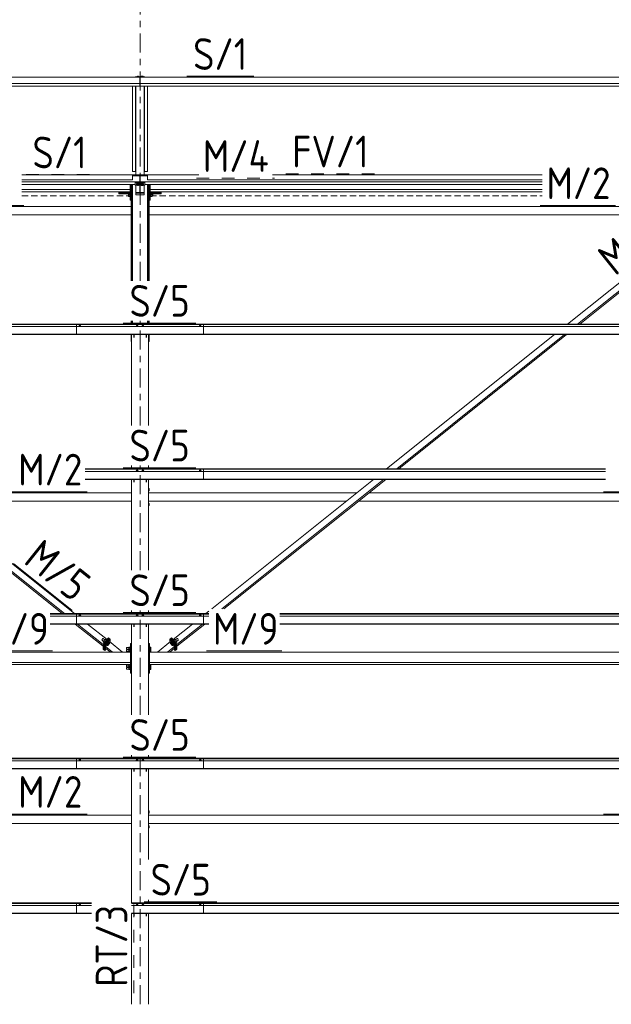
# Model space of a CAD drawing. Header units: millimetres. Extents: x -76 to 1111, y -178 to 661.
# Tile 47 of 91: x 188 to 244, y 511 to 604. Entities that reach past the tile are written whole.
import ezdxf

# ---------------------------------------------------------------- set-up
doc = ezdxf.new("R2010")
doc.units = ezdxf.units.MM
doc.header["$LTSCALE"] = 0.6
for name, pattern in [('VERDECKT2', [1.5, 1, -0.5]), ('XKITLINE00', [0]), ('XKITLINE02', [4, 2, -2]), ('XKITLINE03', [6, 3, -1, 1, -1])]:
    doc.linetypes.add(name, pattern=pattern)
for name, color, linetype, lineweight in [('Bolt', 7, 'Continuous', 0), ('Part', 2, 'Continuous', 0), ('PartMark', 3, 'Continuous', 0), ('S-GRID', 1, 'Continuous', 0)]:
    doc.layers.add(name, color=color, linetype=linetype, lineweight=lineweight)
doc.styles.add('ISOCPEUR', font='ISOCPEUR.TTF')

msp = doc.modelspace()

# ---------------------------------------------------------------- linework, layer by layer
at = {"layer": 'Bolt', "color": 3, "linetype": 'XKITLINE00', "lineweight": 0}
for p, q in [((199.211, 598.34), (199.159, 598.321)), ((199.159, 598.276), (199.159, 598.321)), ((199.211, 598.276), (199.211, 598.34)), ((199.315, 598.34), (199.211, 598.34)), ((199.315, 598.276), (199.315, 598.34)), ((199.367, 598.321), (199.315, 598.34)), ((199.367, 598.276), (199.367, 598.321)), ((199.611, 598.34), (199.559, 598.321)), ((199.559, 598.276), (199.559, 598.321)), ((199.611, 598.276), (199.611, 598.34)), ((199.715, 598.34), (199.611, 598.34)), ((199.715, 598.276), (199.715, 598.34)), ((199.767, 598.321), (199.715, 598.34)), ((199.767, 598.276), (199.767, 598.321)), ((199.159, 588.237), (199.143, 588.225)), ((199.143, 588.201), (199.143, 588.225)), ((199.143, 588.201), (199.159, 588.213)), ((199.159, 588.188), (199.143, 588.201)), ((199.143, 588.121), (199.159, 588.133)), ((199.143, 588.097), (199.143, 588.121)), ((199.143, 588.097), (199.159, 588.109)), ((199.159, 588.084), (199.143, 588.097)), ((199.203, 588.247), (199.159, 588.237)), ((199.159, 588.213), (199.203, 588.222)), ((199.211, 588.219), (199.159, 588.201)), ((199.159, 588.201), (199.159, 588.127)), ((199.159, 588.127), (199.211, 588.146)), ((199.211, 588.108), (199.159, 588.127)), ((199.159, 588.109), (199.191, 588.116)), ((199.202, 588.112), (199.159, 588.097)), ((199.159, 588.097), (199.159, 588.023)), ((199.159, 588.023), (199.211, 588.042)), ((199.211, 588.004), (199.159, 588.023)), ((199.263, 588.25), (199.203, 588.247)), ((199.203, 588.222), (199.263, 588.225)), ((199.315, 588.219), (199.211, 588.219)), ((199.211, 588.219), (199.211, 588.146)), ((199.211, 588.146), (199.315, 588.146)), ((199.315, 588.108), (199.211, 588.108)), ((199.211, 588.042), (199.211, 588.108)), ((199.211, 588.042), (199.315, 588.042)), ((199.315, 588.004), (199.211, 588.004)), ((199.323, 588.247), (199.263, 588.25)), ((199.263, 588.225), (199.323, 588.222)), ((199.367, 588.201), (199.315, 588.219)), ((199.315, 588.219), (199.315, 588.146)), ((199.315, 588.146), (199.367, 588.127)), ((199.367, 588.127), (199.315, 588.108)), ((199.315, 588.042), (199.315, 588.108)), ((199.315, 588.042), (199.367, 588.023)), ((199.367, 588.023), (199.315, 588.004)), ((199.367, 588.237), (199.323, 588.247)), ((199.323, 588.222), (199.367, 588.213)), ((199.325, 588.112), (199.367, 588.097)), ((199.335, 588.116), (199.367, 588.109)), ((199.383, 588.225), (199.367, 588.237)), ((199.367, 588.213), (199.383, 588.201)), ((199.367, 588.188), (199.383, 588.201)), ((199.367, 588.201), (199.367, 588.127)), ((199.367, 588.133), (199.383, 588.121)), ((199.367, 588.109), (199.383, 588.097)), ((199.367, 588.084), (199.383, 588.097)), ((199.367, 588.097), (199.367, 588.023)), ((199.383, 588.201), (199.383, 588.225)), ((199.383, 588.097), (199.383, 588.121)), ((199.559, 588.237), (199.543, 588.225)), ((199.543, 588.201), (199.543, 588.225)), ((199.543, 588.201), (199.559, 588.213)), ((199.559, 588.188), (199.543, 588.201)), ((199.543, 588.121), (199.559, 588.133)), ((199.543, 588.097), (199.543, 588.121)), ((199.543, 588.097), (199.559, 588.109)), ((199.559, 588.084), (199.543, 588.097)), ((199.603, 588.247), (199.559, 588.237)), ((199.559, 588.213), (199.603, 588.222)), ((199.611, 588.219), (199.559, 588.201)), ((199.559, 588.201), (199.559, 588.127)), ((199.559, 588.127), (199.611, 588.146)), ((199.611, 588.108), (199.559, 588.127)), ((199.559, 588.109), (199.591, 588.116)), ((199.602, 588.112), (199.559, 588.097)), ((199.559, 588.097), (199.559, 588.023)), ((199.559, 588.023), (199.611, 588.042)), ((199.611, 588.004), (199.559, 588.023)), ((199.663, 588.25), (199.603, 588.247)), ((199.603, 588.222), (199.663, 588.225)), ((199.715, 588.219), (199.611, 588.219)), ((199.611, 588.219), (199.611, 588.146)), ((199.611, 588.146), (199.715, 588.146)), ((199.715, 588.108), (199.611, 588.108)), ((199.611, 588.042), (199.611, 588.108)), ((199.611, 588.042), (199.715, 588.042)), ((199.715, 588.004), (199.611, 588.004)), ((199.723, 588.247), (199.663, 588.25)), ((199.663, 588.225), (199.723, 588.222)), ((199.767, 588.201), (199.715, 588.219)), ((199.715, 588.219), (199.715, 588.146)), ((199.715, 588.146), (199.767, 588.127)), ((199.767, 588.127), (199.715, 588.108)), ((199.715, 588.042), (199.715, 588.108)), ((199.715, 588.042), (199.767, 588.023)), ((199.767, 588.023), (199.715, 588.004)), ((199.767, 588.237), (199.723, 588.247)), ((199.723, 588.222), (199.767, 588.213)), ((199.725, 588.112), (199.767, 588.097)), ((199.735, 588.116), (199.767, 588.109)), ((199.783, 588.225), (199.767, 588.237)), ((199.767, 588.213), (199.783, 588.201)), ((199.767, 588.188), (199.783, 588.201)), ((199.767, 588.201), (199.767, 588.127)), ((199.767, 588.133), (199.783, 588.121)), ((199.767, 588.109), (199.783, 588.097)), ((199.767, 588.084), (199.783, 588.097)), ((199.767, 588.097), (199.767, 588.023)), ((199.783, 588.201), (199.783, 588.225)), ((199.783, 588.097), (199.783, 588.121)), ((198.358, 587.291), (198.483, 587.291)), ((198.358, 586.962), (198.358, 587.291)), ((198.358, 587.162), (198.483, 587.162)), ((198.483, 587.307), (198.483, 587.302)), ((198.483, 587.307), (198.513, 587.307)), ((198.483, 587.302), (198.483, 586.945)), ((200.413, 587.307), (200.443, 587.307)), ((200.443, 587.307), (200.443, 586.945)), ((200.603, 587.291), (200.443, 587.291)), ((200.443, 587.162), (200.603, 587.162)), ((200.603, 586.962), (200.603, 587.291)), ((200.603, 587.224), (200.683, 587.224)), ((200.603, 587.029), (200.683, 587.029)), ((200.683, 587.224), (200.683, 587.029)), ((198.358, 586.998), (198.483, 586.998)), ((198.483, 586.962), (198.358, 586.962)), ((198.483, 586.945), (198.513, 586.945)), ((200.313, 586.418), (200.333, 586.418)), ((200.313, 586.218), (200.333, 586.218)), ((200.333, 586.418), (200.333, 586.218)), ((200.413, 586.945), (200.443, 586.945)), ((200.443, 586.998), (200.603, 586.998)), ((200.443, 586.962), (200.603, 586.962)), ((200.313, 585.018), (200.333, 585.018)), ((200.313, 584.818), (200.333, 584.818)), ((200.333, 585.018), (200.333, 584.818)), ((193.708, 574.685), (193.654, 574.665)), ((193.654, 574.665), (193.654, 574.647)), ((193.711, 574.75), (193.703, 574.744)), ((193.703, 574.744), (193.703, 574.683)), ((193.818, 574.685), (193.708, 574.685)), ((193.708, 574.685), (193.708, 574.647)), ((193.733, 574.754), (193.711, 574.75)), ((193.763, 574.756), (193.733, 574.754)), ((193.793, 574.754), (193.763, 574.756)), ((193.815, 574.75), (193.793, 574.754)), ((193.823, 574.744), (193.815, 574.75)), ((193.873, 574.665), (193.818, 574.685)), ((193.818, 574.685), (193.818, 574.647)), ((193.823, 574.683), (193.823, 574.744)), ((193.873, 574.647), (193.873, 574.665)), ((199.133, 574.685), (199.079, 574.665)), ((199.079, 574.665), (199.079, 574.647)), ((199.136, 574.75), (199.128, 574.744)), ((199.128, 574.683), (199.128, 574.744)), ((199.243, 574.685), (199.133, 574.685)), ((199.133, 574.685), (199.133, 574.647)), ((199.158, 574.754), (199.136, 574.75)), ((199.188, 574.756), (199.158, 574.754)), ((199.218, 574.754), (199.188, 574.756)), ((199.24, 574.75), (199.218, 574.754)), ((199.248, 574.744), (199.24, 574.75)), ((199.298, 574.665), (199.243, 574.685)), ((199.243, 574.685), (199.243, 574.647)), ((199.248, 574.683), (199.248, 574.744)), ((199.298, 574.647), (199.298, 574.665)), ((199.683, 574.685), (199.629, 574.665)), ((199.629, 574.665), (199.629, 574.647)), ((199.686, 574.75), (199.678, 574.744)), ((199.678, 574.683), (199.678, 574.744)), ((199.793, 574.685), (199.683, 574.685)), ((199.683, 574.685), (199.683, 574.647)), ((199.708, 574.754), (199.686, 574.75)), ((199.738, 574.756), (199.708, 574.754)), ((199.768, 574.754), (199.738, 574.756)), ((199.79, 574.75), (199.768, 574.754)), ((199.798, 574.744), (199.79, 574.75)), ((199.848, 574.665), (199.793, 574.685)), ((199.793, 574.685), (199.793, 574.647)), ((199.798, 574.683), (199.798, 574.744)), ((199.848, 574.647), (199.848, 574.665)), ((205.108, 574.685), (205.054, 574.665)), ((205.054, 574.665), (205.054, 574.647)), ((205.111, 574.75), (205.103, 574.744)), ((205.103, 574.744), (205.103, 574.683)), ((205.218, 574.685), (205.108, 574.685)), ((205.108, 574.685), (205.108, 574.647)), ((205.133, 574.754), (205.111, 574.75)), ((205.163, 574.756), (205.133, 574.754)), ((205.193, 574.754), (205.163, 574.756)), ((205.215, 574.75), (205.193, 574.754)), ((205.223, 574.744), (205.215, 574.75)), ((205.273, 574.665), (205.218, 574.685)), ((205.218, 574.685), (205.218, 574.647)), ((205.223, 574.683), (205.223, 574.744)), ((205.273, 574.647), (205.273, 574.665)), ((199.133, 560.991), (199.079, 560.971)), ((199.079, 560.971), (199.079, 560.953)), ((199.136, 561.056), (199.128, 561.049)), ((199.128, 560.989), (199.128, 561.049)), ((199.243, 560.991), (199.133, 560.991)), ((199.133, 560.991), (199.133, 560.953)), ((199.158, 561.06), (199.136, 561.056)), ((199.188, 561.062), (199.158, 561.06)), ((199.218, 561.06), (199.188, 561.062)), ((199.24, 561.056), (199.218, 561.06)), ((199.248, 561.049), (199.24, 561.056)), ((199.298, 560.971), (199.243, 560.991)), ((199.243, 560.991), (199.243, 560.953)), ((199.248, 560.989), (199.248, 561.049)), ((199.298, 560.953), (199.298, 560.971)), ((199.683, 560.991), (199.629, 560.971)), ((199.629, 560.971), (199.629, 560.953)), ((199.686, 561.056), (199.678, 561.049)), ((199.678, 560.989), (199.678, 561.049)), ((199.793, 560.991), (199.683, 560.991)), ((199.683, 560.991), (199.683, 560.953)), ((199.708, 561.06), (199.686, 561.056)), ((199.738, 561.062), (199.708, 561.06)), ((199.768, 561.06), (199.738, 561.062)), ((199.79, 561.056), (199.768, 561.06)), ((199.798, 561.049), (199.79, 561.056)), ((199.848, 560.971), (199.793, 560.991)), ((199.793, 560.991), (199.793, 560.953)), ((199.798, 560.989), (199.798, 561.049)), ((199.848, 560.953), (199.848, 560.971)), ((205.108, 560.991), (205.054, 560.971)), ((205.054, 560.971), (205.054, 560.953)), ((205.111, 561.056), (205.103, 561.049)), ((205.103, 561.049), (205.103, 560.989)), ((205.218, 560.991), (205.108, 560.991)), ((205.108, 560.991), (205.108, 560.953)), ((205.133, 561.06), (205.111, 561.056)), ((205.163, 561.062), (205.133, 561.06)), ((205.193, 561.06), (205.163, 561.062)), ((205.215, 561.056), (205.193, 561.06)), ((205.223, 561.049), (205.215, 561.056)), ((205.273, 560.971), (205.218, 560.991)), ((205.218, 560.991), (205.218, 560.953)), ((205.223, 560.989), (205.223, 561.049)), ((205.273, 560.953), (205.273, 560.971)), ((200.263, 559.318), (200.333, 559.318)), ((200.263, 559.118), (200.333, 559.118)), ((200.333, 559.318), (200.333, 559.118)), ((200.263, 557.918), (200.333, 557.918)), ((200.263, 557.718), (200.333, 557.718)), ((200.333, 557.918), (200.333, 557.718)), ((193.708, 547.297), (193.654, 547.277)), ((193.654, 547.277), (193.654, 547.259)), ((193.711, 547.362), (193.703, 547.355)), ((193.703, 547.355), (193.703, 547.295)), ((193.818, 547.297), (193.708, 547.297)), ((193.708, 547.297), (193.708, 547.259)), ((193.733, 547.366), (193.711, 547.362)), ((193.763, 547.368), (193.733, 547.366)), ((193.793, 547.366), (193.763, 547.368)), ((193.815, 547.362), (193.793, 547.366)), ((193.823, 547.355), (193.815, 547.362)), ((193.873, 547.277), (193.818, 547.297)), ((193.818, 547.297), (193.818, 547.259)), ((193.823, 547.295), (193.823, 547.355)), ((193.873, 547.259), (193.873, 547.277)), ((199.133, 547.297), (199.079, 547.277)), ((199.079, 547.277), (199.079, 547.259)), ((199.136, 547.362), (199.128, 547.355)), ((199.128, 547.295), (199.128, 547.355)), ((199.243, 547.297), (199.133, 547.297)), ((199.133, 547.297), (199.133, 547.259)), ((199.158, 547.366), (199.136, 547.362)), ((199.188, 547.368), (199.158, 547.366)), ((199.218, 547.366), (199.188, 547.368)), ((199.24, 547.362), (199.218, 547.366)), ((199.248, 547.355), (199.24, 547.362)), ((199.298, 547.277), (199.243, 547.297)), ((199.243, 547.297), (199.243, 547.259)), ((199.248, 547.295), (199.248, 547.355)), ((199.298, 547.259), (199.298, 547.277)), ((199.683, 547.297), (199.629, 547.277)), ((199.629, 547.277), (199.629, 547.259)), ((199.686, 547.362), (199.678, 547.355)), ((199.678, 547.295), (199.678, 547.355)), ((199.793, 547.297), (199.683, 547.297)), ((199.683, 547.297), (199.683, 547.259)), ((199.708, 547.366), (199.686, 547.362)), ((199.738, 547.368), (199.708, 547.366)), ((199.768, 547.366), (199.738, 547.368)), ((199.79, 547.362), (199.768, 547.366)), ((199.798, 547.355), (199.79, 547.362)), ((199.848, 547.277), (199.793, 547.297)), ((199.793, 547.297), (199.793, 547.259)), ((199.798, 547.295), (199.798, 547.355)), ((199.848, 547.259), (199.848, 547.277)), ((205.108, 547.297), (205.054, 547.277)), ((205.054, 547.277), (205.054, 547.259)), ((205.111, 547.362), (205.103, 547.355)), ((205.103, 547.355), (205.103, 547.295)), ((205.218, 547.297), (205.108, 547.297)), ((205.108, 547.297), (205.108, 547.259)), ((205.133, 547.366), (205.111, 547.362)), ((205.163, 547.368), (205.133, 547.366)), ((205.193, 547.366), (205.163, 547.368)), ((205.215, 547.362), (205.193, 547.366)), ((205.223, 547.355), (205.215, 547.362)), ((205.273, 547.277), (205.218, 547.297)), ((205.218, 547.297), (205.218, 547.259)), ((205.223, 547.295), (205.223, 547.355)), ((205.273, 547.259), (205.273, 547.277)), ((195.9, 545.094), (195.868, 545.054)), ((195.932, 545.129), (195.9, 545.094)), ((195.955, 545.149), (195.932, 545.129)), ((195.963, 545.149), (195.955, 545.149)), ((195.963, 545.149), (196.126, 545.019)), ((202.801, 545.019), (202.963, 545.149)), ((202.972, 545.149), (202.963, 545.149)), ((202.995, 545.129), (202.972, 545.149)), ((203.027, 545.094), (202.995, 545.129)), ((203.058, 545.054), (203.027, 545.094)), ((195.845, 545.018), (195.837, 544.998)), ((195.837, 544.998), (196.005, 544.864)), ((195.868, 545.054), (195.845, 545.018)), ((196.023, 544.897), (195.969, 544.8)), ((195.969, 544.8), (196.074, 544.716)), ((196.133, 545.028), (196.023, 544.897)), ((196.023, 544.897), (196.144, 544.8)), ((196.188, 545.062), (196.133, 545.028)), ((196.133, 545.028), (196.254, 544.931)), ((196.202, 544.871), (196.183, 544.846)), ((196.188, 545.062), (196.293, 544.978)), ((196.221, 544.892), (196.202, 544.871)), ((196.279, 544.588), (196.263, 544.55)), ((196.263, 544.55), (196.286, 544.531)), ((196.322, 544.653), (196.279, 544.588)), ((196.286, 544.531), (196.302, 544.569)), ((196.302, 544.531), (196.286, 544.531)), ((196.349, 544.637), (196.294, 544.54)), ((196.294, 544.54), (196.391, 544.463)), ((196.302, 544.569), (196.345, 544.634)), ((196.304, 544.532), (196.302, 544.531)), ((196.38, 544.728), (196.322, 544.653)), ((196.345, 544.634), (196.403, 544.71)), ((196.458, 544.768), (196.349, 544.637)), ((196.349, 544.637), (196.445, 544.559)), ((196.439, 544.793), (196.38, 544.728)), ((196.391, 544.463), (196.445, 544.559)), ((196.445, 544.497), (196.391, 544.463)), ((196.403, 544.71), (196.462, 544.775)), ((196.482, 544.83), (196.439, 544.793)), ((196.445, 544.559), (196.555, 544.691)), ((196.555, 544.628), (196.445, 544.497)), ((196.513, 544.802), (196.458, 544.768)), ((196.458, 544.768), (196.555, 544.691)), ((196.462, 544.775), (196.505, 544.812)), ((196.497, 544.83), (196.482, 544.83)), ((196.497, 544.83), (196.52, 544.811)), ((196.505, 544.812), (196.52, 544.811)), ((196.513, 544.802), (196.61, 544.725)), ((196.516, 544.8), (196.52, 544.811)), ((196.61, 544.725), (196.555, 544.628)), ((196.555, 544.691), (196.61, 544.725)), ((198.194, 544.272), (198.194, 544.27)), ((198.194, 544.272), (198.404, 544.272)), ((198.194, 544.27), (198.194, 544.115)), ((198.404, 544.329), (198.404, 543.853)), ((198.404, 544.329), (198.534, 544.329)), ((198.404, 544.286), (198.534, 544.286)), ((198.534, 544.34), (198.534, 544.336)), ((198.534, 544.34), (198.564, 544.34)), ((198.534, 544.336), (198.534, 543.853)), ((200.263, 544.272), (200.264, 544.272)), ((200.364, 544.34), (200.394, 544.34)), ((200.394, 544.34), (200.394, 543.853)), ((200.394, 544.329), (200.494, 544.329)), ((200.394, 544.286), (200.494, 544.286)), ((200.494, 544.329), (200.494, 543.853)), ((202.414, 544.802), (202.317, 544.725)), ((202.372, 544.628), (202.317, 544.725)), ((202.317, 544.725), (202.372, 544.691)), ((202.468, 544.768), (202.372, 544.691)), ((202.372, 544.691), (202.481, 544.559)), ((202.481, 544.497), (202.372, 544.628)), ((202.406, 544.811), (202.429, 544.83)), ((202.406, 544.811), (202.422, 544.812)), ((202.411, 544.8), (202.406, 544.811)), ((202.468, 544.768), (202.414, 544.802)), ((202.422, 544.812), (202.465, 544.775)), ((202.445, 544.83), (202.429, 544.83)), ((202.488, 544.793), (202.445, 544.83)), ((202.465, 544.775), (202.523, 544.71)), ((202.578, 544.637), (202.468, 544.768)), ((202.578, 544.637), (202.481, 544.559)), ((202.481, 544.559), (202.536, 544.463)), ((202.536, 544.463), (202.481, 544.497)), ((202.546, 544.728), (202.488, 544.793)), ((202.523, 544.71), (202.582, 544.634)), ((202.633, 544.54), (202.536, 544.463)), ((202.605, 544.653), (202.546, 544.728)), ((202.633, 544.54), (202.578, 544.637)), ((202.582, 544.634), (202.625, 544.569)), ((202.648, 544.588), (202.605, 544.653)), ((202.625, 544.531), (202.623, 544.532)), ((202.625, 544.569), (202.64, 544.531)), ((202.64, 544.531), (202.625, 544.531)), ((202.739, 545.062), (202.633, 544.978)), ((202.64, 544.531), (202.664, 544.55)), ((202.664, 544.55), (202.648, 544.588)), ((202.794, 545.028), (202.673, 544.931)), ((202.725, 544.871), (202.706, 544.892)), ((202.744, 544.846), (202.725, 544.871)), ((202.794, 545.028), (202.739, 545.062)), ((202.903, 544.897), (202.782, 544.8)), ((202.903, 544.897), (202.794, 545.028)), ((202.853, 544.716), (202.958, 544.8)), ((202.958, 544.8), (202.903, 544.897)), ((202.922, 544.864), (203.09, 544.998)), ((203.081, 545.018), (203.058, 545.054)), ((203.09, 544.998), (203.081, 545.018)), ((198.194, 544.115), (198.404, 544.115)), ((198.194, 544.064), (198.194, 544.062)), ((198.194, 544.064), (198.404, 544.064)), ((198.194, 544.062), (198.194, 543.908)), ((198.194, 543.908), (198.404, 543.908)), ((198.404, 544.151), (198.534, 544.151)), ((198.404, 544.058), (198.534, 544.058)), ((198.404, 543.943), (198.534, 543.943)), ((198.534, 544.047), (198.564, 544.047)), ((200.263, 544.115), (200.264, 544.115)), ((200.263, 544.064), (200.264, 544.064)), ((200.263, 543.908), (200.264, 543.908)), ((200.364, 544.047), (200.394, 544.047)), ((200.364, 543.839), (200.364, 543.839)), ((200.394, 544.151), (200.494, 544.151)), ((200.394, 544.058), (200.494, 544.058)), ((200.394, 543.943), (200.494, 543.943)), ((198.194, 542.609), (198.194, 542.607)), ((198.194, 542.609), (198.404, 542.609)), ((198.194, 542.607), (198.194, 542.453)), ((198.194, 542.453), (198.404, 542.453)), ((198.194, 542.401), (198.194, 542.399)), ((198.194, 542.401), (198.404, 542.401)), ((198.194, 542.399), (198.194, 542.245)), ((198.404, 542.666), (198.404, 542.187)), ((198.404, 542.666), (198.534, 542.666)), ((198.404, 542.624), (198.534, 542.624)), ((198.404, 542.488), (198.534, 542.488)), ((198.404, 542.395), (198.534, 542.395)), ((198.534, 542.678), (198.534, 542.674)), ((198.534, 542.678), (198.564, 542.678)), ((198.534, 542.674), (198.534, 542.176)), ((198.534, 542.384), (198.564, 542.384)), ((200.263, 542.609), (200.264, 542.609)), ((200.263, 542.453), (200.264, 542.453)), ((200.263, 542.401), (200.264, 542.401)), ((200.364, 542.678), (200.394, 542.678)), ((200.364, 542.384), (200.394, 542.384)), ((200.394, 542.678), (200.394, 542.176)), ((200.394, 542.666), (200.494, 542.666)), ((200.394, 542.624), (200.494, 542.624)), ((200.394, 542.488), (200.494, 542.488)), ((200.394, 542.395), (200.494, 542.395)), ((200.494, 542.666), (200.494, 542.187)), ((198.194, 542.245), (198.404, 542.245)), ((198.404, 542.28), (198.534, 542.28)), ((198.404, 542.187), (198.534, 542.187)), ((198.534, 542.176), (198.564, 542.176)), ((200.263, 542.245), (200.264, 542.245)), ((200.364, 542.176), (200.394, 542.176)), ((200.394, 542.28), (200.494, 542.28)), ((200.394, 542.187), (200.494, 542.187)), ((193.708, 533.603), (193.654, 533.583)), ((193.654, 533.583), (193.654, 533.565)), ((193.711, 533.667), (193.703, 533.661)), ((193.703, 533.661), (193.703, 533.601)), ((193.818, 533.603), (193.708, 533.603)), ((193.708, 533.603), (193.708, 533.565)), ((193.733, 533.672), (193.711, 533.667)), ((193.763, 533.674), (193.733, 533.672)), ((193.793, 533.672), (193.763, 533.674)), ((193.815, 533.667), (193.793, 533.672)), ((193.823, 533.661), (193.815, 533.667)), ((193.873, 533.583), (193.818, 533.603)), ((193.818, 533.603), (193.818, 533.565)), ((193.823, 533.601), (193.823, 533.661)), ((193.873, 533.565), (193.873, 533.583)), ((199.133, 533.603), (199.079, 533.583)), ((199.079, 533.583), (199.079, 533.565)), ((199.136, 533.667), (199.128, 533.661)), ((199.128, 533.601), (199.128, 533.661)), ((199.243, 533.603), (199.133, 533.603)), ((199.133, 533.603), (199.133, 533.565)), ((199.158, 533.672), (199.136, 533.667)), ((199.188, 533.674), (199.158, 533.672)), ((199.218, 533.672), (199.188, 533.674)), ((199.24, 533.667), (199.218, 533.672)), ((199.248, 533.661), (199.24, 533.667)), ((199.298, 533.583), (199.243, 533.603)), ((199.243, 533.603), (199.243, 533.565)), ((199.248, 533.601), (199.248, 533.661)), ((199.298, 533.565), (199.298, 533.583)), ((199.683, 533.603), (199.629, 533.583)), ((199.629, 533.583), (199.629, 533.565)), ((199.686, 533.667), (199.678, 533.661)), ((199.678, 533.601), (199.678, 533.661)), ((199.793, 533.603), (199.683, 533.603)), ((199.683, 533.603), (199.683, 533.565)), ((199.708, 533.672), (199.686, 533.667)), ((199.738, 533.674), (199.708, 533.672)), ((199.768, 533.672), (199.738, 533.674)), ((199.79, 533.667), (199.768, 533.672)), ((199.798, 533.661), (199.79, 533.667)), ((199.848, 533.583), (199.793, 533.603)), ((199.793, 533.603), (199.793, 533.565)), ((199.798, 533.601), (199.798, 533.661)), ((199.848, 533.565), (199.848, 533.583)), ((205.108, 533.603), (205.054, 533.583)), ((205.054, 533.583), (205.054, 533.565)), ((205.111, 533.667), (205.103, 533.661)), ((205.103, 533.661), (205.103, 533.601)), ((205.218, 533.603), (205.108, 533.603)), ((205.108, 533.603), (205.108, 533.565)), ((205.133, 533.672), (205.111, 533.667)), ((205.163, 533.674), (205.133, 533.672)), ((205.193, 533.672), (205.163, 533.674)), ((205.215, 533.667), (205.193, 533.672)), ((205.223, 533.661), (205.215, 533.667)), ((205.273, 533.583), (205.218, 533.603)), ((205.218, 533.603), (205.218, 533.565)), ((205.223, 533.601), (205.223, 533.661)), ((205.273, 533.565), (205.273, 533.583)), ((200.263, 528.818), (200.333, 528.818)), ((200.263, 528.618), (200.333, 528.618)), ((200.333, 528.818), (200.333, 528.618)), ((200.263, 527.418), (200.333, 527.418)), ((200.333, 527.418), (200.333, 527.218)), ((200.263, 527.218), (200.333, 527.218)), ((193.711, 519.973), (193.703, 519.967)), ((193.703, 519.967), (193.703, 519.907)), ((193.733, 519.978), (193.711, 519.973)), ((193.763, 519.98), (193.733, 519.978)), ((193.793, 519.978), (193.763, 519.98)), ((193.815, 519.973), (193.793, 519.978)), ((193.823, 519.967), (193.815, 519.973)), ((193.823, 519.907), (193.823, 519.967)), ((199.136, 519.973), (199.128, 519.967)), ((199.128, 519.907), (199.128, 519.967)), ((199.158, 519.978), (199.136, 519.973)), ((199.188, 519.98), (199.158, 519.978)), ((199.218, 519.978), (199.188, 519.98)), ((199.24, 519.973), (199.218, 519.978)), ((199.248, 519.967), (199.24, 519.973)), ((199.248, 519.907), (199.248, 519.967)), ((199.686, 519.973), (199.678, 519.967)), ((199.678, 519.907), (199.678, 519.967)), ((199.708, 519.978), (199.686, 519.973)), ((199.738, 519.98), (199.708, 519.978)), ((199.768, 519.978), (199.738, 519.98)), ((199.79, 519.973), (199.768, 519.978)), ((199.798, 519.967), (199.79, 519.973)), ((199.798, 519.907), (199.798, 519.967)), ((205.111, 519.973), (205.103, 519.967)), ((205.103, 519.967), (205.103, 519.907)), ((205.133, 519.978), (205.111, 519.973)), ((205.163, 519.98), (205.133, 519.978)), ((205.193, 519.978), (205.163, 519.98)), ((205.215, 519.973), (205.193, 519.978)), ((205.223, 519.967), (205.215, 519.973)), ((205.223, 519.907), (205.223, 519.967)), ((193.708, 519.909), (193.654, 519.889)), ((193.654, 519.889), (193.654, 519.871)), ((193.818, 519.909), (193.708, 519.909)), ((193.708, 519.909), (193.708, 519.871)), ((193.873, 519.889), (193.818, 519.909)), ((193.818, 519.909), (193.818, 519.871)), ((193.873, 519.871), (193.873, 519.889)), ((199.133, 519.909), (199.079, 519.889)), ((199.079, 519.889), (199.079, 519.871)), ((199.243, 519.909), (199.133, 519.909)), ((199.133, 519.909), (199.133, 519.871)), ((199.298, 519.889), (199.243, 519.909)), ((199.243, 519.909), (199.243, 519.871)), ((199.298, 519.871), (199.298, 519.889)), ((199.683, 519.909), (199.629, 519.889)), ((199.629, 519.889), (199.629, 519.871)), ((199.793, 519.909), (199.683, 519.909)), ((199.683, 519.909), (199.683, 519.871)), ((199.848, 519.889), (199.793, 519.909)), ((199.793, 519.909), (199.793, 519.871)), ((199.848, 519.871), (199.848, 519.889)), ((205.108, 519.909), (205.054, 519.889)), ((205.054, 519.889), (205.054, 519.871)), ((205.218, 519.909), (205.108, 519.909)), ((205.108, 519.909), (205.108, 519.871)), ((205.273, 519.889), (205.218, 519.909)), ((205.218, 519.909), (205.218, 519.871)), ((205.273, 519.871), (205.273, 519.889))]:
    msp.add_line(p, q, dxfattribs=at)
at = {"layer": 'Part', "color": 2, "linetype": 'XKITLINE00', "lineweight": 0}
for p, q in [((143.488, 598.245), (199.438, 598.245)), ((199.013, 598.245), (199.013, 598.276)), ((199.013, 598.276), (199.913, 598.276)), ((199.438, 597.658), (199.438, 598.245)), ((199.438, 598.227), (199.488, 598.227)), ((199.488, 598.245), (199.488, 597.658)), ((199.488, 598.245), (255.438, 598.245)), ((199.913, 598.276), (199.913, 598.245)), ((143.488, 597.658), (199.438, 597.658)), ((143.488, 597.652), (199.438, 597.652)), ((143.488, 597.415), (199.438, 597.415)), ((143.863, 597.408), (199.063, 597.408)), ((198.763, 589.318), (198.763, 597.408)), ((199.033, 589.318), (199.033, 597.408)), ((199.063, 588.931), (199.063, 597.409)), ((199.438, 597.998), (199.488, 597.998)), ((199.438, 597.652), (199.438, 597.658)), ((199.438, 597.415), (199.438, 597.652)), ((199.438, 597.409), (199.438, 597.415)), ((199.488, 597.658), (199.488, 597.652)), ((199.488, 597.658), (255.438, 597.658)), ((199.488, 597.652), (199.488, 597.415)), ((199.488, 597.652), (255.438, 597.652)), ((199.488, 597.409), (199.488, 597.415)), ((199.488, 597.415), (255.438, 597.415)), ((199.863, 588.931), (199.863, 597.409)), ((199.863, 597.408), (255.063, 597.408)), ((199.893, 589.318), (199.893, 597.408)), ((200.163, 597.408), (200.163, 589.318)), ((188.263, 589.018), (198.763, 589.018)), ((199.063, 589.318), (198.763, 589.318)), ((198.763, 589.018), (198.763, 588.529)), ((198.763, 588.931), (199.438, 588.931)), ((199.438, 588.931), (199.438, 588.334)), ((199.488, 588.931), (200.163, 588.931)), ((199.488, 588.334), (199.488, 588.931)), ((200.163, 589.318), (199.863, 589.318)), ((200.163, 588.529), (200.163, 589.018)), ((200.163, 589.018), (205.013, 589.018)), ((212.001, 589.018), (237.534, 589.018)), ((198.763, 588.535), (188.263, 588.535)), ((188.263, 588.344), (199.438, 588.344)), ((188.263, 588.094), (199.013, 588.094)), ((198.513, 588.094), (198.513, 587.615)), ((198.513, 586.631), (198.513, 588.094)), ((198.613, 578.988), (198.613, 588.094)), ((198.663, 578.988), (198.663, 588.094)), ((198.763, 588.094), (198.763, 578.988)), ((199.013, 588.334), (199.013, 588.048)), ((199.013, 588.287), (199.913, 588.287)), ((199.013, 588.048), (199.438, 588.048)), ((199.063, 587.331), (199.063, 588.048)), ((199.488, 588.336), (199.438, 588.336)), ((199.488, 588.287), (199.438, 588.287)), ((199.438, 587.331), (199.438, 588.287)), ((199.438, 587.994), (199.488, 587.994)), ((199.488, 588.344), (237.534, 588.344)), ((199.488, 587.331), (199.488, 588.287)), ((199.488, 588.048), (199.913, 588.048)), ((199.863, 587.331), (199.863, 588.048)), ((199.913, 588.334), (199.913, 588.048)), ((199.913, 588.094), (237.534, 588.094)), ((237.534, 588.535), (200.163, 588.535)), ((200.163, 588.094), (200.163, 578.988)), ((200.263, 578.988), (200.263, 588.094)), ((200.313, 588.094), (200.313, 578.988)), ((200.413, 587.615), (200.413, 588.094)), ((200.413, 588.094), (200.413, 586.631)), ((198.513, 587.615), (188.263, 587.615)), ((188.263, 587.407), (198.513, 587.407)), ((197.463, 587.318), (197.463, 587.407)), ((197.463, 587.218), (197.463, 587.318)), ((197.463, 587.318), (198.513, 587.318)), ((198.513, 587.218), (197.463, 587.218)), ((197.463, 587.218), (197.463, 587.218)), ((198.513, 587.218), (197.463, 587.218)), ((198.063, 587.218), (198.063, 587.318)), ((199.063, 587.331), (199.863, 587.331)), ((199.063, 587.115), (199.063, 587.331)), ((199.863, 587.331), (199.063, 587.331)), ((199.063, 587.282), (199.863, 587.282)), ((199.863, 587.115), (199.063, 587.115)), ((199.438, 587.393), (199.488, 587.393)), ((199.488, 587.331), (199.438, 587.331)), ((199.863, 587.331), (199.863, 587.115)), ((237.534, 587.615), (200.413, 587.615)), ((200.413, 587.407), (237.534, 587.407)), ((201.463, 587.318), (200.413, 587.318)), ((201.463, 587.218), (200.413, 587.218)), ((200.863, 587.218), (200.863, 587.318)), ((201.463, 587.218), (201.463, 587.407)), ((201.463, 587.318), (201.463, 587.218)), ((198.513, 586.839), (198.613, 586.839)), ((198.613, 586.631), (198.513, 586.631)), ((200.313, 586.839), (200.413, 586.839)), ((200.313, 586.631), (200.413, 586.631)), ((145.071, 586.018), (198.613, 586.018)), ((146.072, 585.218), (198.613, 585.218)), ((200.313, 586.018), (253.856, 586.018)), ((200.313, 585.218), (246.289, 585.218)), ((239.935, 574.888), (253.382, 585.639)), ((240.883, 574.888), (253.762, 585.185)), ((241.091, 574.888), (253.762, 585.019)), ((198.613, 574.888), (198.613, 575.188)), ((198.663, 574.888), (198.663, 575.188)), ((198.763, 575.188), (198.763, 574.958)), ((198.763, 574.968), (200.163, 574.968)), ((200.163, 574.958), (198.763, 574.958)), ((200.163, 575.188), (200.163, 574.958)), ((200.263, 574.888), (200.263, 575.188)), ((200.313, 575.188), (200.313, 574.888)), ((137.463, 574.888), (205.463, 574.888)), ((137.463, 574.869), (205.463, 574.869)), ((137.463, 574.842), (205.463, 574.842)), ((137.463, 574.647), (205.463, 574.647)), ((193.463, 574.888), (193.463, 573.892)), ((193.463, 574.888), (261.463, 574.888)), ((193.463, 574.869), (261.463, 574.869)), ((193.463, 574.842), (261.463, 574.842)), ((193.463, 574.647), (261.463, 574.647)), ((205.463, 573.892), (205.463, 574.888)), ((137.463, 573.923), (205.463, 573.923)), ((137.463, 573.892), (205.463, 573.892)), ((193.463, 573.923), (261.463, 573.923)), ((193.463, 573.892), (261.463, 573.892)), ((198.613, 573.892), (198.613, 573.247)), ((198.613, 573.538), (198.663, 573.538)), ((198.613, 573.247), (198.663, 573.247)), ((198.663, 565.294), (198.663, 573.892)), ((198.863, 573.625), (198.863, 573.892)), ((198.893, 573.625), (198.893, 573.892)), ((200.033, 573.625), (200.033, 573.892)), ((200.063, 573.625), (200.063, 573.892)), ((200.263, 565.294), (200.263, 573.892)), ((200.263, 573.538), (200.313, 573.538)), ((200.263, 573.247), (200.313, 573.247)), ((200.313, 573.892), (200.313, 573.247)), ((222.807, 561.194), (238.689, 573.892)), ((223.755, 561.194), (239.637, 573.892)), ((223.963, 561.194), (239.845, 573.892)), ((194.263, 561.194), (243.534, 561.194)), ((194.263, 561.194), (205.463, 561.194)), ((194.263, 561.175), (243.534, 561.175)), ((194.263, 561.175), (205.463, 561.175)), ((194.263, 561.148), (243.534, 561.148)), ((194.263, 561.148), (205.463, 561.148)), ((194.263, 560.953), (243.534, 560.953)), ((194.263, 560.953), (205.463, 560.953)), ((198.663, 561.194), (198.663, 561.494)), ((200.263, 561.194), (200.263, 561.494)), ((205.463, 560.198), (205.463, 561.194)), ((176.21, 560.198), (192.092, 547.5)), ((176.418, 560.198), (192.3, 547.5)), ((177.366, 560.198), (193.248, 547.5)), ((194.263, 560.229), (243.534, 560.229)), ((194.263, 560.229), (205.463, 560.229)), ((194.263, 560.198), (243.534, 560.198)), ((194.263, 560.198), (205.463, 560.198)), ((198.663, 551.6), (198.663, 560.198)), ((198.863, 559.931), (198.863, 560.198)), ((198.893, 559.931), (198.893, 560.198)), ((200.033, 559.931), (200.033, 560.198)), ((200.063, 559.931), (200.063, 560.198)), ((200.263, 551.6), (200.263, 560.198)), ((206.246, 547.953), (221.561, 560.198)), ((207.194, 547.953), (222.509, 560.198)), ((207.402, 547.953), (222.717, 560.198)), ((178.967, 558.918), (198.663, 558.918)), ((200.263, 558.918), (219.96, 558.918)), ((221.116, 558.918), (254.663, 558.918)), ((179.967, 558.118), (198.663, 558.118)), ((200.263, 558.118), (218.959, 558.118)), ((220.115, 558.118), (254.663, 558.118)), ((190.964, 547.5), (205.463, 547.5)), ((190.964, 547.481), (205.463, 547.481)), ((190.964, 547.454), (205.463, 547.454)), ((190.964, 547.259), (205.463, 547.259)), ((193.463, 547.5), (193.463, 546.504)), ((193.463, 547.5), (205.964, 547.5)), ((193.463, 547.481), (205.964, 547.481)), ((193.463, 547.454), (205.964, 547.454)), ((193.463, 547.259), (205.964, 547.259)), ((198.663, 547.5), (198.663, 547.8)), ((200.263, 547.5), (200.263, 547.8)), ((205.463, 546.504), (205.463, 547.5)), ((205.679, 547.5), (205.964, 547.728)), ((212.694, 547.5), (261.463, 547.5)), ((212.694, 547.481), (261.463, 547.481)), ((212.694, 547.454), (261.463, 547.454)), ((212.694, 547.259), (261.463, 547.259)), ((190.964, 546.535), (205.463, 546.535)), ((190.964, 546.504), (205.463, 546.504)), ((193.338, 546.504), (195.972, 544.398)), ((193.463, 546.535), (205.964, 546.535)), ((193.463, 546.504), (205.964, 546.504)), ((193.546, 546.504), (195.972, 544.564)), ((194.494, 546.504), (196.337, 545.03)), ((198.663, 537.906), (198.663, 546.504)), ((198.863, 546.237), (198.863, 546.504)), ((198.893, 546.237), (198.893, 546.504)), ((200.033, 546.237), (200.033, 546.504)), ((200.063, 546.237), (200.063, 546.504)), ((200.263, 537.906), (200.263, 546.504)), ((202.59, 545.03), (204.432, 546.504)), ((202.954, 544.564), (205.38, 546.504)), ((202.954, 544.398), (205.588, 546.504)), ((212.694, 546.535), (261.463, 546.535)), ((212.694, 546.504), (261.463, 546.504)), ((196.478, 545.2), (195.972, 544.594)), ((196.556, 545.138), (196.05, 544.532)), ((196.556, 545.138), (196.05, 544.532)), ((196.478, 545.2), (196.556, 545.138)), ((196.556, 545.138), (196.633, 545.076)), ((202.371, 545.138), (202.293, 545.076)), ((202.371, 545.138), (202.448, 545.2)), ((202.371, 545.138), (202.877, 544.532)), ((202.371, 545.138), (202.877, 544.532)), ((202.448, 545.2), (202.954, 544.594)), ((195.972, 544.594), (196.05, 544.532)), ((195.972, 544.116), (195.972, 544.594)), ((196.05, 544.532), (196.127, 544.47)), ((196.05, 544.054), (196.05, 544.532)), ((196.05, 544.532), (196.05, 544.054)), ((196.633, 545.076), (196.127, 544.47)), ((196.127, 544.47), (196.127, 543.992)), ((196.127, 543.992), (196.268, 544.161)), ((196.19, 544.39), (196.57, 544.844)), ((196.19, 544.223), (196.19, 544.39)), ((196.19, 544.39), (196.861, 543.853)), ((196.19, 544.223), (196.653, 543.853)), ((196.57, 544.844), (197.809, 543.853)), ((196.633, 545.076), (196.633, 544.794)), ((198.564, 544.647), (198.564, 541.869)), ((198.564, 544.647), (198.663, 544.647)), ((200.364, 544.647), (200.264, 544.647)), ((200.264, 544.647), (200.264, 541.869)), ((200.364, 541.869), (200.364, 544.647)), ((202.357, 544.844), (201.118, 543.853)), ((202.736, 544.39), (202.066, 543.853)), ((202.274, 543.853), (202.736, 544.223)), ((202.293, 545.076), (202.8, 544.47)), ((202.293, 545.076), (202.293, 544.794)), ((202.736, 544.39), (202.357, 544.844)), ((202.658, 544.161), (202.8, 543.992)), ((202.736, 544.223), (202.736, 544.39)), ((202.8, 544.47), (202.877, 544.532)), ((202.8, 543.992), (202.8, 544.47)), ((202.877, 544.532), (202.954, 544.594)), ((202.877, 544.532), (202.877, 544.054)), ((202.877, 544.054), (202.877, 544.532)), ((202.954, 544.594), (202.954, 544.116)), ((144.364, 543.853), (198.564, 543.853)), ((195.972, 544.116), (196.05, 544.054)), ((196.05, 544.054), (196.127, 543.992)), ((200.364, 543.853), (200.364, 542.667)), ((200.364, 543.853), (254.564, 543.853)), ((202.8, 543.992), (202.877, 544.054)), ((202.877, 544.054), (202.954, 544.116)), ((144.364, 542.875), (198.564, 542.875)), ((144.364, 542.667), (198.564, 542.667)), ((200.364, 542.875), (254.564, 542.875)), ((200.364, 542.667), (254.564, 542.667)), ((198.564, 542.202), (198.663, 542.202)), ((198.564, 541.869), (198.663, 541.869)), ((200.264, 542.202), (200.364, 542.202)), ((200.264, 541.869), (200.364, 541.869)), ((198.663, 533.806), (198.663, 534.106)), ((200.263, 533.806), (200.263, 534.106)), ((137.463, 533.806), (205.463, 533.806)), ((137.463, 533.786), (205.463, 533.786)), ((137.463, 533.759), (205.463, 533.759)), ((137.463, 533.565), (205.463, 533.565)), ((193.463, 533.806), (193.463, 532.81)), ((193.463, 533.806), (261.463, 533.806)), ((193.463, 533.786), (261.463, 533.786)), ((193.463, 533.759), (261.463, 533.759)), ((193.463, 533.565), (261.463, 533.565)), ((205.463, 532.81), (205.463, 533.806)), ((137.463, 532.841), (205.463, 532.841)), ((137.463, 532.81), (205.463, 532.81)), ((193.463, 532.841), (261.463, 532.841)), ((193.463, 532.81), (261.463, 532.81)), ((198.663, 520.112), (198.663, 532.81)), ((198.863, 532.543), (198.863, 532.81)), ((198.893, 532.543), (198.893, 532.81)), ((200.033, 532.543), (200.033, 532.81)), ((200.063, 532.543), (200.063, 532.81)), ((200.263, 524.212), (200.263, 532.81)), ((144.263, 528.418), (198.663, 528.418)), ((200.263, 528.418), (254.663, 528.418)), ((144.263, 527.618), (198.663, 527.618)), ((200.263, 527.618), (254.663, 527.618)), ((142.663, 520.112), (194.863, 520.112)), ((142.663, 520.092), (194.863, 520.092)), ((142.663, 520.065), (194.863, 520.065)), ((193.463, 520.112), (193.463, 519.116)), ((193.463, 520.112), (194.863, 520.112)), ((193.463, 520.092), (194.863, 520.092)), ((193.463, 520.065), (194.863, 520.065)), ((198.663, 520.112), (250.863, 520.112)), ((198.663, 520.112), (205.463, 520.112)), ((198.663, 520.092), (250.863, 520.092)), ((198.663, 520.092), (205.463, 520.092)), ((198.663, 520.065), (250.863, 520.065)), ((198.663, 520.065), (205.463, 520.065)), ((200.263, 520.112), (200.263, 520.412)), ((205.463, 519.116), (205.463, 520.112)), ((142.663, 519.871), (194.863, 519.871)), ((142.663, 519.147), (194.863, 519.147)), ((142.663, 519.116), (194.863, 519.116)), ((193.463, 519.871), (194.863, 519.871)), ((193.463, 519.147), (194.863, 519.147)), ((193.463, 519.116), (194.863, 519.116)), ((198.663, 519.871), (250.863, 519.871)), ((198.663, 519.871), (205.463, 519.871)), ((198.663, 519.147), (250.863, 519.147)), ((198.663, 519.147), (205.463, 519.147)), ((198.663, 510.518), (198.663, 519.116)), ((198.663, 519.116), (250.863, 519.116)), ((198.663, 519.116), (205.463, 519.116)), ((198.863, 518.848), (198.863, 519.116)), ((198.893, 518.848), (198.893, 519.116)), ((200.033, 518.848), (200.033, 519.116)), ((200.063, 518.848), (200.063, 519.116)), ((200.263, 510.518), (200.263, 519.116))]:
    msp.add_line(p, q, dxfattribs=at)
at = {"layer": 'Part', "color": 4, "linetype": 'VERDECKT2', "lineweight": 0}
for p, q in [((198.763, 589.018), (199.063, 589.018)), ((199.863, 589.018), (200.163, 589.018)), ((188.263, 587.018), (198.513, 587.018)), ((200.413, 587.018), (237.534, 587.018))]:
    msp.add_line(p, q, dxfattribs=at)
at = {"layer": 'PartMark', "color": 1, "linetype": 'XKITLINE00', "lineweight": 0}
for p, q in [((203.888, 598.345), (210.245, 598.345)), ((181.334, 586.118), (188.463, 586.118)), ((237.334, 586.118), (244.463, 586.118)), ((197.863, 574.988), (204.735, 574.988)), ((197.863, 561.294), (204.735, 561.294)), ((187.334, 559.018), (194.463, 559.018)), ((243.334, 559.018), (250.463, 559.018)), ((187.472, 552.246), (193.041, 547.794)), ((197.863, 547.6), (204.735, 547.6)), ((184.034, 543.953), (191.164, 543.953)), ((205.764, 543.953), (212.894, 543.953)), ((197.863, 533.906), (204.735, 533.906)), ((187.334, 528.518), (194.463, 528.518)), ((243.334, 528.518), (250.463, 528.518)), ((199.863, 520.212), (206.735, 520.212))]:
    msp.add_line(p, q, dxfattribs=at)
at = {"layer": 'PartMark', "color": 1, "linetype": 'XKITLINE02', "lineweight": 0}
for p, q in [((188.682, 589.031), (195.038, 589.031)), ((213.263, 589.118), (221.682, 589.118)), ((204.813, 588.693), (212.201, 588.693)), ((198.863, 511.571), (198.863, 520.505))]:
    msp.add_line(p, q, dxfattribs=at)
at = {"layer": 'S-GRID', "color": 1, "linetype": 'XKITLINE03', "lineweight": 0}
for p, q in [((199.463, 578.988), (199.463, 611.291)), ((188.263, 589.018), (205.013, 589.018)), ((212.001, 589.018), (237.534, 589.018)), ((199.463, 565.294), (199.463, 575.188)), ((199.463, 551.6), (199.463, 561.494)), ((199.463, 537.906), (199.463, 547.8)), ((199.463, 510.518), (199.463, 534.106))]:
    msp.add_line(p, q, dxfattribs=at)

# ---------------------------------------------------------------- texts
at = {"layer": 'PartMark', "color": 1, "style": 'ISOCPEUR', "width": 0.85}
for s, p in [('S/1', (204.488, 598.945)), ('S/1', (189.282, 589.631)), ('FV/1', (213.863, 589.718)), ('M/4', (205.413, 589.293)), ('M/2', (237.934, 586.718)), ('S/5', (198.463, 575.588)), ('S/5', (198.463, 561.894)), ('M/2', (187.934, 559.618)), ('S/5', (198.463, 548.2)), ('M/9', (184.634, 544.553)), ('M/9', (206.364, 544.553)), ('S/5', (198.463, 534.506)), ('M/2', (187.934, 529.118)), ('S/5', (200.463, 520.812))]:
    msp.add_text(s, height=3, dxfattribs=at).set_placement(p)
for s, rotation, p in [('M/5', 38.64027, (244.408, 579.361)), ('M/5', -38.64027, (188.316, 552.34)), ('RT/3', 90.00021, (198.263, 512.171))]:
    msp.add_text(s, height=3, rotation=rotation, dxfattribs=at).set_placement(p)

doc.saveas('drawing.dxf')
